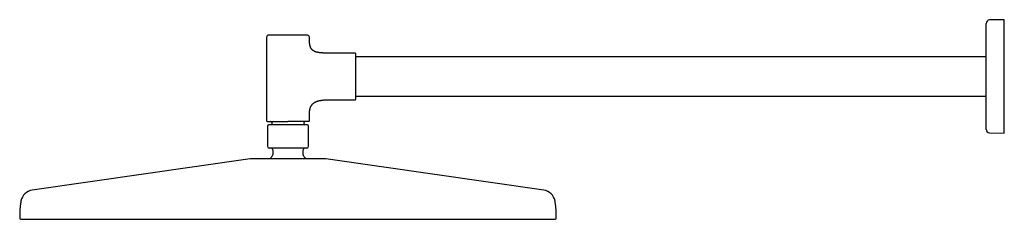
# Model space of a CAD drawing. Header units: millimetres. Extents: x 8 to 1595, y 12 to 728.
# Tile 1 of 10: x 27 to 577, y 616 to 728. Entities that reach past the tile are written whole.
import ezdxf

# ---------------------------------------------------------------- set-up
doc = ezdxf.new("R2010")
doc.units = ezdxf.units.MM

msp = doc.modelspace()

# ---------------------------------------------------------------- linework, layer by layer
at = {"color": 7, "linetype": 'Continuous', "lineweight": 30}
for p, q in [((577.25, 727.84), (569.05, 727.7)), ((577.25, 664.34), (577.25, 727.84)), ((164.75, 718.09), (164.75, 671.19)), ((188.75, 717.19), (188.75, 718.09)), ((190.35, 710.92), (190.26, 711.01)), ((190.86, 710.5), (190.8, 710.55)), ((214.25, 709.09), (201.75, 709.09)), ((567.09, 707.09), (214.75, 707.09)), ((201.75, 683.09), (214.25, 683.09)), ((214.75, 685.09), (567.09, 685.09)), ((188.75, 671.19), (188.75, 674.99)), ((165.25, 668.19), (165.25, 656.99)), ((167.75, 670.39), (167.75, 668.99)), ((185.75, 668.99), (185.75, 670.39)), ((188.25, 656.99), (188.25, 668.19)), ((569.05, 664.48), (577.25, 664.34)), ((155.55, 650.01), (33.76, 632.47)), ((168.25, 654.99), (168.25, 652.22)), ((185.25, 652.22), (185.25, 654.99)), ((319.74, 632.47), (197.95, 650.01))]:
    msp.add_line(p, q, dxfattribs=at)
for centre, radius, start, end in [((569.09, 725.7), 2, 91, 180), ((165.75, 718.09), 1, 90, 180), ((187.75, 718.09), 1, 0, 90), ((214.25, 708.59), 0.5, 0, 90), ((214.25, 683.59), 0.5, 270, 0), ((165.05, 671.19), 0.3, 180, 270), ((166.05, 668.19), 0.8, 90, 180), ((167.25, 670.39), 0.5, 0, 90), ((186.25, 670.39), 0.5, 90, 180), ((187.45, 668.19), 0.8, 0, 90), ((188.45, 671.19), 0.3, 270, 0), ((569.09, 666.48), 2, 180, 269), ((166.25, 656.99), 1, 180, 270), ((167.25, 654.99), 1, 0, 90), ((186.25, 654.99), 1, 90, 180), ((187.25, 656.99), 1, 270, 0), ((156.26, 645.06), 5, 90, 98.1951), ((176.75, 642.49), 12.6, 134.3091, 143.0611), ((167.25, 652.22), 1, 314.3091, 0), ((186.25, 652.22), 1, 180, 225.6909), ((176.75, 642.49), 12.6, 36.9375, 45.6909), ((197.24, 645.06), 5, 81.8049, 90), ((34.83, 625.05), 7.5, 98.1951, 169.7661), ((318.67, 625.05), 7.5, 10.2339, 81.8049), ((27.55, 616.96), 0.8, 179.8172, 270), ((325.95, 616.96), 0.8, 270, 0.1828)]:
    msp.add_arc(centre, radius, start, end, dxfattribs=at)
for points, knots in [([(567.09, 696.09), (567.09, 696.32), (567.09, 696.77), (567.09, 697.45), (567.09, 698.13), (567.09, 698.8), (567.09, 699.43), (567.09, 700.01), (567.09, 700.54), (567.09, 701.07), (567.09, 701.61), (567.09, 702.2), (567.09, 702.85), (567.09, 703.53), (567.09, 704.21), (567.09, 704.77), (567.09, 705.19), (567.09, 705.5), (567.09, 705.8), (567.09, 706.1), (567.09, 706.39), (567.09, 706.69), (567.09, 707.15), (567.09, 707.77), (567.09, 708.53), (567.09, 709.29), (567.09, 709.94), (567.09, 710.49), (567.09, 710.95), (567.09, 711.4), (567.09, 711.85), (567.09, 712.36), (567.09, 712.93), (567.09, 713.55), (567.09, 714.16), (567.09, 714.76), (567.09, 715.35), (567.09, 715.92), (567.09, 716.48), (567.09, 717.01), (567.09, 717.51), (567.09, 717.97), (567.09, 718.43), (567.09, 718.87), (567.09, 719.27), (567.09, 719.63), (567.09, 719.95), (567.09, 720.27), (567.09, 720.57), (567.09, 720.93), (567.09, 721.32), (567.09, 721.75), (567.09, 722.16), (567.09, 722.47), (567.09, 722.71), (567.09, 722.87), (567.09, 723.03), (567.09, 723.18), (567.09, 723.33), (567.09, 723.48), (567.09, 723.66), (567.09, 723.88), (567.09, 724.12), (567.09, 724.34), (567.09, 724.55), (567.09, 724.73), (567.09, 724.88), (567.09, 725), (567.09, 725.12), (567.09, 725.22), (567.09, 725.33), (567.09, 725.44), (567.09, 725.53), (567.09, 725.61), (567.09, 725.66), (567.09, 725.69), (567.09, 725.7), (567.09, 725.7)], [0, 0, 0, 0, 0.014638, 0.029253, 0.043854, 0.058447, 0.073041, 0.084512, 0.095993, 0.107486, 0.119145, 0.131338, 0.146556, 0.161756, 0.176947, 0.192138, 0.198961, 0.205787, 0.212616, 0.219449, 0.226287, 0.23313, 0.23998, 0.258025, 0.276034, 0.29402, 0.312, 0.323304, 0.334615, 0.345935, 0.357269, 0.368621, 0.385079, 0.401505, 0.41791, 0.434305, 0.4507, 0.467107, 0.483537, 0.5, 0.514748, 0.52947, 0.544173, 0.558865, 0.573553, 0.585098, 0.596649, 0.60821, 0.619786, 0.631381, 0.649426, 0.667434, 0.685421, 0.7034, 0.711474, 0.719551, 0.727632, 0.735718, 0.74381, 0.751911, 0.760021, 0.775541, 0.791034, 0.80651, 0.821977, 0.837445, 0.849605, 0.861776, 0.873962, 0.886014, 0.897513, 0.9146, 0.931668, 0.94873, 0.965797, 0.982883, 1, 1, 1, 1]), ([(176.75, 719.09), (176.64, 719.09), (176.43, 719.09), (176.11, 719.09), (175.78, 719.09), (175.46, 719.09), (175.15, 719.09), (174.82, 719.09), (174.5, 719.09), (174.19, 719.09), (173.89, 719.09), (173.59, 719.09), (173.29, 719.09), (172.99, 719.09), (172.68, 719.09), (172.36, 719.09), (172.02, 719.09), (171.69, 719.09), (171.36, 719.09), (171.04, 719.09), (170.71, 719.09), (170.35, 719.09), (169.99, 719.09), (169.64, 719.09), (169.3, 719.09), (168.99, 719.09), (168.71, 719.09), (168.45, 719.09), (168.21, 719.09), (167.98, 719.09), (167.75, 719.09), (167.55, 719.09), (167.37, 719.09), (167.21, 719.09), (167.06, 719.09), (166.91, 719.09), (166.77, 719.09), (166.64, 719.09), (166.52, 719.09), (166.4, 719.09), (166.29, 719.09), (166.19, 719.09), (166.1, 719.09), (166.02, 719.09), (165.95, 719.09), (165.88, 719.09), (165.83, 719.09), (165.78, 719.09), (165.75, 719.09), (165.75, 719.09), (165.75, 719.09)], [0, 0, 0, 0, 0.018664, 0.037296, 0.055911, 0.074526, 0.093157, 0.111819, 0.131335, 0.149446, 0.167536, 0.18562, 0.203712, 0.221828, 0.239982, 0.261454, 0.282881, 0.304287, 0.325696, 0.347133, 0.368623, 0.394933, 0.421181, 0.447411, 0.473669, 0.5, 0.521931, 0.543814, 0.565674, 0.587538, 0.609431, 0.63138, 0.649788, 0.66816, 0.686512, 0.704859, 0.723216, 0.741598, 0.760022, 0.779807, 0.799556, 0.819286, 0.839016, 0.858767, 0.878556, 0.89751, 0.923128, 0.948721, 0.974331, 1, 1, 1, 1]), ([(187.75, 719.09), (187.75, 719.09), (187.75, 719.09), (187.73, 719.09), (187.71, 719.09), (187.68, 719.09), (187.63, 719.09), (187.58, 719.09), (187.52, 719.09), (187.45, 719.09), (187.37, 719.09), (187.29, 719.09), (187.19, 719.09), (187.09, 719.09), (186.97, 719.09), (186.84, 719.09), (186.68, 719.09), (186.52, 719.09), (186.34, 719.09), (186.16, 719.09), (185.94, 719.09), (185.7, 719.09), (185.43, 719.09), (185.15, 719.09), (184.84, 719.09), (184.55, 719.09), (184.26, 719.09), (183.98, 719.09), (183.69, 719.09), (183.39, 719.09), (183.08, 719.09), (182.79, 719.09), (182.5, 719.09), (182.23, 719.09), (181.95, 719.09), (181.67, 719.09), (181.38, 719.09), (181.09, 719.09), (180.79, 719.09), (180.48, 719.09), (180.16, 719.09), (179.83, 719.09), (179.5, 719.09), (179.17, 719.09), (178.84, 719.09), (178.48, 719.09), (178.08, 719.09), (177.63, 719.09), (177.19, 719.09), (176.9, 719.09), (176.75, 719.09)], [0, 0, 0, 0, 0.01866, 0.037289, 0.055904, 0.074519, 0.093152, 0.111818, 0.131335, 0.149446, 0.167536, 0.18562, 0.203712, 0.221828, 0.239982, 0.261454, 0.282881, 0.304287, 0.325696, 0.347134, 0.368623, 0.394933, 0.421181, 0.447412, 0.473669, 0.5, 0.521931, 0.543814, 0.565674, 0.587538, 0.609431, 0.63138, 0.649788, 0.66816, 0.686512, 0.704859, 0.723216, 0.741598, 0.760022, 0.779807, 0.799556, 0.819286, 0.839016, 0.858767, 0.878556, 0.897514, 0.923135, 0.948728, 0.974336, 1, 1, 1, 1]), ([(190.26, 711), (190.24, 711.03), (190.15, 711.11), (190.01, 711.29), (189.84, 711.51), (189.68, 711.75), (189.55, 712), (189.42, 712.26), (189.31, 712.54), (189.21, 712.84), (189.12, 713.15), (189.04, 713.49), (188.97, 713.84), (188.92, 714.21), (188.87, 714.6), (188.83, 715), (188.8, 715.41), (188.78, 715.83), (188.76, 716.26), (188.75, 716.72), (188.75, 717.03), (188.75, 717.19)], [0, 0, 0, 0, 0.014095, 0.058144, 0.10249, 0.144896, 0.188167, 0.232573, 0.278361, 0.325759, 0.376283, 0.428921, 0.483857, 0.541253, 0.601255, 0.663996, 0.725767, 0.790171, 0.857293, 0.927211, 1, 1, 1, 1]), ([(190.86, 710.5), (190.84, 710.52), (190.74, 710.59), (190.57, 710.72), (190.39, 710.88), (190.29, 710.97), (190.26, 711.01)], [0, 0, 0, 0, 0.1012027, 0.4731361, 0.8397259, 1, 1, 1, 1]), ([(201.75, 709.09), (201.54, 709.09), (201.12, 709.09), (200.5, 709.09), (199.91, 709.1), (199.33, 709.1), (198.77, 709.11), (198.23, 709.13), (197.72, 709.14), (197.21, 709.16), (196.71, 709.18), (196.23, 709.21), (195.76, 709.24), (195.31, 709.28), (194.88, 709.32), (194.47, 709.37), (194.08, 709.43), (193.71, 709.49), (193.35, 709.56), (193.01, 709.63), (192.68, 709.71), (192.38, 709.8), (192.09, 709.89), (191.83, 709.99), (191.58, 710.1), (191.34, 710.22), (191.1, 710.35), (190.95, 710.45), (190.86, 710.5)], [0, 0, 0, 0, 0.0573628, 0.1128853, 0.1665966, 0.2185261, 0.2687036, 0.3171596, 0.3639249, 0.4090314, 0.4545421, 0.4983067, 0.5403657, 0.5807612, 0.6195374, 0.6567412, 0.6924224, 0.7266342, 0.7594337, 0.790883, 0.8210489, 0.8500046, 0.8762689, 0.9016007, 0.926079, 0.9497892, 0.9728234, 1, 1, 1, 1]), ([(214.75, 683.59), (214.75, 683.59), (214.75, 683.59), (214.75, 683.61), (214.75, 683.64), (214.75, 683.67), (214.75, 683.72), (214.75, 683.78), (214.75, 683.85), (214.75, 683.92), (214.75, 683.99), (214.75, 684.07), (214.75, 684.16), (214.75, 684.26), (214.75, 684.36), (214.75, 684.48), (214.75, 684.63), (214.75, 684.8), (214.75, 684.99), (214.75, 685.19), (214.75, 685.4), (214.75, 685.64), (214.75, 685.92), (214.75, 686.22), (214.75, 686.55), (214.75, 686.89), (214.75, 687.23), (214.75, 687.56), (214.75, 687.88), (214.75, 688.21), (214.75, 688.55), (214.75, 688.89), (214.75, 689.23), (214.75, 689.55), (214.75, 689.86), (214.75, 690.18), (214.75, 690.5), (214.75, 690.82), (214.75, 691.15), (214.75, 691.5), (214.75, 691.85), (214.75, 692.22), (214.75, 692.59), (214.75, 692.96), (214.75, 693.34), (214.75, 693.71), (214.75, 694.13), (214.75, 694.58), (214.75, 695.08), (214.75, 695.59), (214.75, 696.04), (214.75, 696.46), (214.75, 696.82), (214.75, 697.19), (214.75, 697.55), (214.75, 697.91), (214.75, 698.28), (214.75, 698.63), (214.75, 698.95), (214.75, 699.24), (214.75, 699.54), (214.75, 699.83), (214.75, 700.12), (214.75, 700.41), (214.75, 700.73), (214.75, 701.08), (214.75, 701.46), (214.75, 701.84), (214.75, 702.21), (214.75, 702.57), (214.75, 702.96), (214.75, 703.36), (214.75, 703.77), (214.75, 704.17), (214.75, 704.56), (214.75, 704.91), (214.75, 705.23), (214.75, 705.52), (214.75, 705.79), (214.75, 706.06), (214.75, 706.31), (214.75, 706.54), (214.75, 706.75), (214.75, 706.93), (214.75, 707.11), (214.75, 707.27), (214.75, 707.43), (214.75, 707.58), (214.75, 707.72), (214.75, 707.85), (214.75, 707.98), (214.75, 708.09), (214.75, 708.19), (214.75, 708.29), (214.75, 708.36), (214.75, 708.44), (214.75, 708.5), (214.75, 708.55), (214.75, 708.58), (214.75, 708.59), (214.75, 708.59)], [0, 0, 0, 0, 0.009332, 0.018648, 0.027956, 0.037264, 0.046579, 0.05591, 0.065668, 0.073431, 0.081185, 0.088936, 0.096687, 0.104444, 0.11221, 0.119991, 0.130728, 0.141442, 0.152145, 0.162849, 0.173568, 0.184312, 0.197467, 0.210592, 0.223707, 0.236836, 0.25, 0.260966, 0.271908, 0.282838, 0.29377, 0.304716, 0.31569, 0.324895, 0.334081, 0.343257, 0.352431, 0.361609, 0.3708, 0.380011, 0.389904, 0.399779, 0.409644, 0.419509, 0.429384, 0.439278, 0.448756, 0.461565, 0.474361, 0.487166, 0.5, 0.509331, 0.518645, 0.527953, 0.53726, 0.546577, 0.555909, 0.565668, 0.573431, 0.581185, 0.588936, 0.596687, 0.604444, 0.61221, 0.619991, 0.630728, 0.641442, 0.652145, 0.662849, 0.673568, 0.684312, 0.697467, 0.710592, 0.723707, 0.736836, 0.75, 0.760966, 0.771908, 0.782838, 0.79377, 0.804716, 0.81569, 0.824895, 0.834081, 0.843257, 0.852431, 0.861609, 0.8708, 0.880011, 0.889904, 0.899779, 0.909644, 0.919509, 0.929384, 0.939278, 0.948757, 0.961568, 0.974365, 0.987168, 1, 1, 1, 1]), ([(567.09, 666.48), (567.09, 666.48), (567.09, 666.49), (567.09, 666.51), (567.09, 666.55), (567.09, 666.6), (567.09, 666.67), (567.09, 666.74), (567.09, 666.82), (567.09, 666.9), (567.09, 667), (567.09, 667.12), (567.09, 667.26), (567.09, 667.43), (567.09, 667.62), (567.09, 667.78), (567.09, 667.92), (567.09, 668.02), (567.09, 668.12), (567.09, 668.22), (567.09, 668.33), (567.09, 668.45), (567.09, 668.62), (567.09, 668.88), (567.09, 669.22), (567.09, 669.58), (567.09, 669.92), (567.09, 670.22), (567.09, 670.48), (567.09, 670.75), (567.09, 671.02), (567.09, 671.35), (567.09, 671.73), (567.09, 672.18), (567.09, 672.63), (567.09, 673.11), (567.09, 673.6), (567.09, 674.1), (567.09, 674.62), (567.09, 675.13), (567.09, 675.64), (567.09, 676.14), (567.09, 676.65), (567.09, 677.18), (567.09, 677.67), (567.09, 678.13), (567.09, 678.56), (567.09, 679), (567.09, 679.44), (567.09, 679.97), (567.09, 680.6), (567.09, 681.32), (567.09, 682.05), (567.09, 682.65), (567.09, 683.13), (567.09, 683.46), (567.09, 683.81), (567.09, 684.15), (567.09, 684.49), (567.09, 684.84), (567.09, 685.3), (567.09, 685.86), (567.09, 686.54), (567.09, 687.23), (567.09, 687.92), (567.09, 688.56), (567.09, 689.16), (567.09, 689.71), (567.09, 690.26), (567.09, 690.81), (567.09, 691.43), (567.09, 692.13), (567.09, 692.92), (567.09, 693.71), (567.09, 694.5), (567.09, 695.29), (567.09, 695.82), (567.09, 696.09)], [0, 0, 0, 0, 0.014637, 0.029251, 0.043851, 0.058444, 0.073038, 0.08451, 0.095991, 0.107485, 0.119145, 0.131338, 0.146556, 0.161756, 0.176947, 0.192138, 0.198962, 0.205787, 0.212616, 0.219449, 0.226287, 0.23313, 0.23998, 0.258025, 0.276034, 0.294021, 0.312, 0.323304, 0.334615, 0.345935, 0.357269, 0.368621, 0.385079, 0.401505, 0.41791, 0.434305, 0.4507, 0.467107, 0.483537, 0.5, 0.514748, 0.52947, 0.544173, 0.558865, 0.573553, 0.585098, 0.596649, 0.60821, 0.619786, 0.631381, 0.649426, 0.667434, 0.685421, 0.7034, 0.711474, 0.719551, 0.727632, 0.735718, 0.74381, 0.751911, 0.760021, 0.775541, 0.791034, 0.80651, 0.821977, 0.837445, 0.849605, 0.861776, 0.873962, 0.886014, 0.897514, 0.914602, 0.931671, 0.948732, 0.9658, 0.982885, 1, 1, 1, 1]), ([(188.75, 674.99), (188.75, 675.14), (188.75, 675.42), (188.77, 675.83), (188.79, 676.23), (188.83, 676.61), (188.88, 676.98), (188.93, 677.33), (189, 677.68), (189.09, 678.03), (189.19, 678.37), (189.3, 678.7), (189.42, 679.02), (189.56, 679.32), (189.72, 679.62), (189.9, 679.91), (190.09, 680.19), (190.3, 680.45), (190.52, 680.69), (190.75, 680.92), (190.99, 681.12), (191.24, 681.31), (191.5, 681.49), (191.78, 681.66), (192.08, 681.82), (192.42, 681.98), (192.79, 682.13), (193.17, 682.26), (193.58, 682.39), (194, 682.5), (194.43, 682.6), (194.87, 682.68), (195.31, 682.75), (195.77, 682.82), (196.24, 682.88), (196.75, 682.93), (197.3, 682.97), (197.88, 683.01), (198.48, 683.04), (199.1, 683.06), (199.74, 683.07), (200.39, 683.08), (201.06, 683.09), (201.52, 683.09), (201.75, 683.09)], [0, 0, 0, 0, 0.023904, 0.046974, 0.069242, 0.090742, 0.111508, 0.131577, 0.150987, 0.171627, 0.191577, 0.210898, 0.229653, 0.247909, 0.267421, 0.28651, 0.305271, 0.323801, 0.342194, 0.360545, 0.377891, 0.395351, 0.412993, 0.43088, 0.44907, 0.470834, 0.493159, 0.516111, 0.539744, 0.564108, 0.589242, 0.613674, 0.638844, 0.66477, 0.691467, 0.718948, 0.750555, 0.783161, 0.816773, 0.851394, 0.887027, 0.923673, 0.961331, 1, 1, 1, 1]), ([(165.05, 670.89), (165.05, 670.89), (165.05, 670.89), (165.07, 670.89), (165.09, 670.89), (165.13, 670.89), (165.17, 670.89), (165.23, 670.89), (165.3, 670.89), (165.41, 670.89), (165.54, 670.89), (165.69, 670.89), (165.86, 670.89), (166.02, 670.89), (166.18, 670.89), (166.36, 670.89), (166.55, 670.89), (166.74, 670.89), (166.97, 670.89), (167.23, 670.89), (167.52, 670.89), (167.82, 670.89), (168.14, 670.89), (168.47, 670.89), (168.82, 670.89), (169.18, 670.89), (169.56, 670.89), (169.95, 670.89), (170.32, 670.89), (170.68, 670.89), (171.02, 670.89), (171.37, 670.89), (171.72, 670.89), (172.08, 670.89), (172.43, 670.89), (172.78, 670.89), (173.13, 670.89), (173.47, 670.89), (173.82, 670.89), (174.18, 670.89), (174.53, 670.89), (174.91, 670.89), (175.34, 670.89), (175.81, 670.89), (176.28, 670.89), (176.59, 670.89), (176.75, 670.89)], [0, 0, 0, 0, 0.018676, 0.037316, 0.055934, 0.074547, 0.093172, 0.111823, 0.131349, 0.158519, 0.185648, 0.212785, 0.23998, 0.261469, 0.282906, 0.304315, 0.325721, 0.347149, 0.368621, 0.394951, 0.421209, 0.44744, 0.473689, 0.5, 0.52633, 0.552588, 0.578818, 0.605067, 0.631378, 0.652867, 0.674304, 0.695713, 0.717119, 0.738547, 0.76002, 0.779821, 0.79958, 0.819314, 0.839042, 0.858784, 0.87856, 0.897519, 0.923147, 0.948742, 0.974346, 1, 1, 1, 1]), ([(187.45, 668.99), (187.45, 668.99), (187.45, 668.99), (187.44, 668.99), (187.43, 668.99), (187.42, 668.99), (187.4, 668.99), (187.38, 668.99), (187.36, 668.99), (187.32, 668.99), (187.26, 668.99), (187.2, 668.99), (187.16, 668.99), (187.13, 668.99), (187.1, 668.99), (187.08, 668.99), (187.05, 668.99), (187, 668.99), (186.91, 668.99), (186.79, 668.99), (186.67, 668.99), (186.56, 668.99), (186.47, 668.99), (186.37, 668.99), (186.26, 668.99), (186.15, 668.99), (186.05, 668.99), (185.93, 668.99), (185.82, 668.99), (185.7, 668.99), (185.57, 668.99), (185.44, 668.99), (185.29, 668.99), (185.12, 668.99), (184.92, 668.99), (184.71, 668.99), (184.5, 668.99), (184.27, 668.99), (184.03, 668.99), (183.78, 668.99), (183.53, 668.99), (183.26, 668.99), (182.98, 668.99), (182.7, 668.99), (182.4, 668.99), (182.1, 668.99), (181.77, 668.99), (181.41, 668.99), (181.02, 668.99), (180.62, 668.99), (180.22, 668.99), (179.8, 668.99), (179.38, 668.99), (178.95, 668.99), (178.52, 668.99), (178.08, 668.99), (177.64, 668.99), (177.19, 668.99), (176.75, 668.99), (176.3, 668.99), (175.86, 668.99), (175.42, 668.99), (174.98, 668.99), (174.55, 668.99), (174.14, 668.99), (173.76, 668.99), (173.4, 668.99), (173.05, 668.99), (172.7, 668.99), (172.37, 668.99), (172.04, 668.99), (171.72, 668.99), (171.4, 668.99), (171.1, 668.99), (170.8, 668.99), (170.52, 668.99), (170.24, 668.99), (169.97, 668.99), (169.72, 668.99), (169.47, 668.99), (169.24, 668.99), (169.02, 668.99), (168.84, 668.99), (168.7, 668.99), (168.59, 668.99), (168.49, 668.99), (168.39, 668.99), (168.29, 668.99), (168.14, 668.99), (167.94, 668.99), (167.7, 668.99), (167.52, 668.99), (167.36, 668.99), (167.25, 668.99), (167.14, 668.99), (167.01, 668.99), (166.86, 668.99), (166.73, 668.99), (166.66, 668.99), (166.62, 668.99), (166.58, 668.99), (166.55, 668.99), (166.51, 668.99), (166.47, 668.99), (166.42, 668.99), (166.36, 668.99), (166.31, 668.99), (166.26, 668.99), (166.22, 668.99), (166.18, 668.99), (166.15, 668.99), (166.11, 668.99), (166.08, 668.99), (166.05, 668.99), (166.05, 668.99), (166.05, 668.99)], [0, 0, 0, 0, 0.005936, 0.011868, 0.017798, 0.023726, 0.029657, 0.035591, 0.041531, 0.048138, 0.059948, 0.071753, 0.074847, 0.077941, 0.081037, 0.084135, 0.087234, 0.090336, 0.101643, 0.112933, 0.12422, 0.130877, 0.13754, 0.144213, 0.151652, 0.158302, 0.164946, 0.171586, 0.178226, 0.184868, 0.191515, 0.19817, 0.204837, 0.214153, 0.223468, 0.23279, 0.242333, 0.252084, 0.261838, 0.271604, 0.281766, 0.291925, 0.302092, 0.312448, 0.322975, 0.333504, 0.344046, 0.356697, 0.369344, 0.382007, 0.394947, 0.407883, 0.420836, 0.433975, 0.447111, 0.460264, 0.473507, 0.486744, 0.5, 0.513243, 0.52648, 0.539736, 0.552876, 0.566011, 0.579165, 0.590257, 0.601344, 0.612439, 0.623418, 0.634258, 0.6451, 0.655956, 0.666486, 0.677012, 0.687547, 0.697902, 0.708062, 0.718224, 0.728398, 0.737957, 0.747513, 0.757076, 0.76646, 0.771242, 0.776023, 0.780805, 0.785589, 0.790376, 0.795166, 0.807816, 0.820441, 0.833061, 0.840503, 0.847955, 0.85542, 0.862107, 0.875418, 0.88872, 0.892206, 0.895693, 0.899182, 0.902674, 0.906168, 0.909665, 0.916382, 0.923093, 0.929801, 0.936509, 0.943219, 0.949935, 0.95666, 0.962711, 0.975137, 0.98756, 1, 1, 1, 1]), ([(188.45, 670.89), (188.45, 670.89), (188.45, 670.89), (188.43, 670.89), (188.41, 670.89), (188.37, 670.89), (188.33, 670.89), (188.27, 670.89), (188.2, 670.89), (188.13, 670.89), (188.05, 670.89), (187.96, 670.89), (187.86, 670.89), (187.75, 670.89), (187.62, 670.89), (187.48, 670.89), (187.32, 670.89), (187.14, 670.89), (186.95, 670.89), (186.75, 670.89), (186.53, 670.89), (186.27, 670.89), (185.98, 670.89), (185.68, 670.89), (185.36, 670.89), (185.04, 670.89), (184.73, 670.89), (184.44, 670.89), (184.13, 670.89), (183.81, 670.89), (183.49, 670.89), (183.17, 670.89), (182.87, 670.89), (182.58, 670.89), (182.28, 670.89), (181.98, 670.89), (181.68, 670.89), (181.37, 670.89), (181.05, 670.89), (180.72, 670.89), (180.37, 670.89), (180.03, 670.89), (179.68, 670.89), (179.32, 670.89), (178.97, 670.89), (178.59, 670.89), (178.16, 670.89), (177.69, 670.89), (177.22, 670.89), (176.91, 670.89), (176.75, 670.89)], [0, 0, 0, 0, 0.018661, 0.03729, 0.055905, 0.07452, 0.093153, 0.111818, 0.131335, 0.149447, 0.167537, 0.185621, 0.203713, 0.221829, 0.239982, 0.261455, 0.282882, 0.304288, 0.325697, 0.347134, 0.368623, 0.394934, 0.421182, 0.447412, 0.47367, 0.5, 0.521932, 0.543815, 0.565675, 0.587539, 0.609432, 0.63138, 0.649788, 0.668161, 0.686513, 0.70486, 0.723217, 0.741599, 0.760022, 0.779808, 0.799557, 0.819287, 0.839017, 0.858767, 0.878556, 0.897514, 0.923135, 0.948729, 0.974336, 1, 1, 1, 1]), ([(187.25, 655.99), (187.25, 655.99), (187.25, 655.99), (187.23, 655.99), (187.21, 655.99), (187.18, 655.99), (187.14, 655.99), (187.09, 655.99), (187.03, 655.99), (186.96, 655.99), (186.89, 655.99), (186.81, 655.99), (186.72, 655.99), (186.62, 655.99), (186.51, 655.99), (186.38, 655.99), (186.23, 655.99), (186.07, 655.99), (185.91, 655.99), (185.73, 655.99), (185.53, 655.99), (185.3, 655.99), (185.04, 655.99), (184.76, 655.99), (184.48, 655.99), (184.18, 655.99), (183.86, 655.99), (183.54, 655.99), (183.2, 655.99), (182.86, 655.99), (182.53, 655.99), (182.24, 655.99), (181.98, 655.99), (181.71, 655.99), (181.45, 655.99), (181.17, 655.99), (180.9, 655.99), (180.61, 655.99), (180.31, 655.99), (180, 655.99), (179.69, 655.99), (179.38, 655.99), (179.06, 655.99), (178.75, 655.99), (178.4, 655.99), (178.01, 655.99), (177.59, 655.99), (177.17, 655.99), (176.77, 655.99), (176.39, 655.99), (176.03, 655.99), (175.68, 655.99), (175.32, 655.99), (174.96, 655.99), (174.62, 655.99), (174.31, 655.99), (174.02, 655.99), (173.73, 655.99), (173.45, 655.99), (173.16, 655.99), (172.87, 655.99), (172.56, 655.99), (172.24, 655.99), (171.92, 655.99), (171.61, 655.99), (171.3, 655.99), (170.98, 655.99), (170.64, 655.99), (170.3, 655.99), (169.96, 655.99), (169.64, 655.99), (169.32, 655.99), (169.02, 655.99), (168.74, 655.99), (168.46, 655.99), (168.2, 655.99), (167.98, 655.99), (167.8, 655.99), (167.64, 655.99), (167.5, 655.99), (167.36, 655.99), (167.22, 655.99), (167.1, 655.99), (166.98, 655.99), (166.87, 655.99), (166.76, 655.99), (166.67, 655.99), (166.58, 655.99), (166.51, 655.99), (166.44, 655.99), (166.38, 655.99), (166.32, 655.99), (166.28, 655.99), (166.25, 655.99), (166.25, 655.99), (166.25, 655.99)], [0, 0, 0, 0, 0.009332, 0.018648, 0.027956, 0.037263, 0.046578, 0.05591, 0.065668, 0.074723, 0.083768, 0.09281, 0.101856, 0.110914, 0.119992, 0.130727, 0.141441, 0.152144, 0.162848, 0.173567, 0.184312, 0.197467, 0.210591, 0.223706, 0.236835, 0.250001, 0.263156, 0.27628, 0.289395, 0.302524, 0.31569, 0.324894, 0.33408, 0.343256, 0.352429, 0.361608, 0.370799, 0.380011, 0.389904, 0.399778, 0.409643, 0.419508, 0.429383, 0.439278, 0.448755, 0.461564, 0.47436, 0.487166, 0.5, 0.510883, 0.521747, 0.532605, 0.543469, 0.554352, 0.565667, 0.574722, 0.583767, 0.592809, 0.601856, 0.610914, 0.619991, 0.630727, 0.64144, 0.652143, 0.662848, 0.673567, 0.684312, 0.697467, 0.71059, 0.723706, 0.736835, 0.75, 0.763155, 0.776279, 0.789395, 0.802524, 0.815689, 0.824893, 0.834079, 0.843255, 0.852429, 0.861607, 0.870799, 0.88001, 0.889903, 0.899777, 0.909642, 0.919508, 0.929383, 0.939278, 0.948757, 0.961567, 0.974364, 0.987168, 1, 1, 1, 1]), ([(197.24, 650.06), (197.24, 650.06), (197.24, 650.06), (197.21, 650.06), (197.17, 650.06), (197.12, 650.06), (197.06, 650.06), (197.01, 650.06), (196.95, 650.06), (196.88, 650.06), (196.79, 650.06), (196.67, 650.06), (196.5, 650.06), (196.36, 650.06), (196.24, 650.06), (196.16, 650.06), (196.07, 650.06), (195.99, 650.06), (195.9, 650.06), (195.77, 650.06), (195.61, 650.06), (195.4, 650.06), (195.18, 650.06), (194.95, 650.06), (194.7, 650.06), (194.45, 650.06), (194.18, 650.06), (193.89, 650.06), (193.57, 650.06), (193.21, 650.06), (192.85, 650.06), (192.47, 650.06), (192.07, 650.06), (191.66, 650.06), (191.24, 650.06), (190.81, 650.06), (190.36, 650.06), (189.9, 650.06), (189.44, 650.06), (188.96, 650.06), (188.47, 650.06), (187.97, 650.06), (187.47, 650.06), (186.98, 650.06), (186.47, 650.06), (186.04, 650.06), (185.68, 650.06), (185.41, 650.06), (185.13, 650.06), (184.86, 650.06), (184.57, 650.06), (184.19, 650.06), (183.71, 650.06), (183.12, 650.06), (182.53, 650.06), (181.97, 650.06), (181.45, 650.06), (180.97, 650.06), (180.5, 650.06), (179.97, 650.06), (179.38, 650.06), (178.73, 650.06), (178.07, 650.06), (177.41, 650.06), (176.77, 650.06), (176.16, 650.06), (175.57, 650.06), (174.99, 650.06), (174.48, 650.06), (174.04, 650.06), (173.67, 650.06), (173.3, 650.06), (172.93, 650.06), (172.47, 650.06), (171.91, 650.06), (171.28, 650.06), (170.78, 650.06), (170.41, 650.06), (170.17, 650.06), (169.93, 650.06), (169.69, 650.06), (169.45, 650.06), (169.13, 650.06), (168.73, 650.06), (168.25, 650.06), (167.78, 650.06), (167.32, 650.06), (166.87, 650.06), (166.42, 650.06), (165.97, 650.06), (165.51, 650.06), (165.03, 650.06), (164.54, 650.06), (164.06, 650.06), (163.59, 650.06), (163.14, 650.06), (162.69, 650.06), (162.26, 650.06), (161.84, 650.06), (161.43, 650.06), (161.03, 650.06), (160.65, 650.06), (160.29, 650.06), (159.93, 650.06), (159.6, 650.06), (159.28, 650.06), (158.99, 650.06), (158.71, 650.06), (158.48, 650.06), (158.31, 650.06), (158.18, 650.06), (158.05, 650.06), (157.93, 650.06), (157.81, 650.06), (157.66, 650.06), (157.47, 650.06), (157.27, 650.06), (157.09, 650.06), (156.93, 650.06), (156.8, 650.06), (156.7, 650.06), (156.6, 650.06), (156.51, 650.06), (156.42, 650.06), (156.35, 650.06), (156.3, 650.06), (156.26, 650.06), (156.26, 650.06), (156.26, 650.06)], [0, 0, 0, 0, 0.009146, 0.018277, 0.027399, 0.03652, 0.042256, 0.047996, 0.053743, 0.059573, 0.065669, 0.075811, 0.085941, 0.096068, 0.100048, 0.10403, 0.108015, 0.112003, 0.115994, 0.11999, 0.128047, 0.136088, 0.144119, 0.152146, 0.160174, 0.168207, 0.176251, 0.184311, 0.193713, 0.203096, 0.212468, 0.221835, 0.231208, 0.240594, 0.250001, 0.259403, 0.268786, 0.278157, 0.287525, 0.296898, 0.306283, 0.31569, 0.324712, 0.333716, 0.342709, 0.351699, 0.356409, 0.361121, 0.365836, 0.370556, 0.37528, 0.380011, 0.389708, 0.399386, 0.409054, 0.418722, 0.426323, 0.433933, 0.441557, 0.448756, 0.459006, 0.469245, 0.479483, 0.489731, 0.5, 0.509145, 0.518275, 0.527397, 0.536518, 0.542254, 0.547995, 0.553742, 0.559573, 0.565669, 0.575811, 0.585941, 0.596068, 0.600048, 0.60403, 0.608015, 0.612003, 0.615994, 0.61999, 0.628047, 0.636088, 0.644119, 0.652146, 0.660174, 0.668207, 0.676251, 0.684311, 0.693713, 0.703096, 0.712468, 0.721835, 0.731208, 0.740594, 0.750001, 0.759403, 0.768786, 0.778157, 0.787525, 0.796898, 0.806283, 0.81569, 0.824712, 0.833716, 0.842709, 0.851699, 0.856409, 0.861121, 0.865836, 0.870556, 0.87528, 0.880011, 0.889708, 0.899386, 0.909054, 0.918722, 0.926323, 0.933933, 0.941557, 0.948757, 0.959008, 0.969247, 0.979485, 0.989732, 1, 1, 1, 1]), ([(27.45, 626.38), (27.42, 626.21), (27.34, 625.79), (27.24, 625.1), (27.13, 624.33), (27.04, 623.57), (26.96, 622.81), (26.9, 622.05), (26.86, 621.35), (26.82, 620.7), (26.8, 620.1), (26.78, 619.48), (26.77, 618.89), (26.76, 618.33), (26.76, 617.8), (26.75, 617.35), (26.75, 617.06), (26.75, 616.96)], [0, 0, 0, 0, 0.054552, 0.137145, 0.219208, 0.300598, 0.381188, 0.461319, 0.541799, 0.604526, 0.668322, 0.733561, 0.800611, 0.854805, 0.910523, 0.967942, 1, 1, 1, 1]), ([(326.75, 616.96), (326.75, 617.08), (326.75, 617.39), (326.74, 617.89), (326.74, 618.46), (326.73, 619.01), (326.72, 619.54), (326.7, 620.09), (326.68, 620.67), (326.65, 621.26), (326.61, 621.85), (326.56, 622.52), (326.49, 623.27), (326.4, 624.11), (326.28, 624.95), (326.17, 625.71), (326.08, 626.19), (326.05, 626.38)], [0, 0, 0, 0, 0.036712, 0.09849, 0.158316, 0.216416, 0.273012, 0.32833, 0.392193, 0.454966, 0.517025, 0.578744, 0.667073, 0.756304, 0.846403, 0.937177, 1, 1, 1, 1]), ([(27.55, 616.16), (27.55, 616.16), (27.56, 616.16), (27.59, 616.16), (27.65, 616.16), (27.74, 616.16), (27.82, 616.16), (27.89, 616.16), (27.93, 616.16), (27.97, 616.16), (28.02, 616.16), (28.06, 616.16), (28.12, 616.16), (28.2, 616.16), (28.33, 616.16), (28.5, 616.16), (28.69, 616.16), (28.89, 616.16), (29.1, 616.16), (29.33, 616.16), (29.54, 616.16), (29.72, 616.16), (29.87, 616.16), (30.02, 616.16), (30.18, 616.16), (30.35, 616.16), (30.53, 616.16), (30.75, 616.16), (31.03, 616.16), (31.38, 616.16), (31.74, 616.16), (32.12, 616.16), (32.46, 616.16), (32.75, 616.16), (32.98, 616.16), (33.22, 616.16), (33.47, 616.16), (33.73, 616.16), (33.99, 616.16), (34.32, 616.16), (34.74, 616.16), (35.25, 616.16), (35.77, 616.16), (36.31, 616.16), (36.86, 616.16), (37.43, 616.16), (37.93, 616.16), (38.35, 616.16), (38.68, 616.16), (39.01, 616.16), (39.35, 616.16), (39.7, 616.16), (40.11, 616.16), (40.6, 616.16), (41.17, 616.16), (41.76, 616.16), (42.38, 616.16), (43.03, 616.16), (43.69, 616.16), (44.37, 616.16), (45.09, 616.16), (45.86, 616.16), (46.67, 616.16), (47.49, 616.16), (48.34, 616.16), (49.2, 616.16), (50.07, 616.16), (50.96, 616.16), (51.81, 616.16), (52.63, 616.16), (53.4, 616.16), (54.18, 616.16), (54.97, 616.16), (55.76, 616.16), (56.57, 616.16), (57.42, 616.16), (58.31, 616.16), (59.23, 616.16), (60.17, 616.16), (61.13, 616.16), (62.13, 616.16), (63.19, 616.16), (64.3, 616.16), (65.42, 616.16), (66.56, 616.16), (67.71, 616.16), (68.87, 616.16), (70.05, 616.16), (71.23, 616.16), (72.4, 616.16), (73.56, 616.16), (74.73, 616.16), (75.91, 616.16), (77.1, 616.16), (78.29, 616.16), (79.46, 616.16), (80.62, 616.16), (81.79, 616.16), (82.96, 616.16), (84.19, 616.16), (85.48, 616.16), (86.82, 616.16), (88.17, 616.16), (89.54, 616.16), (90.91, 616.16), (92.3, 616.16), (93.7, 616.16), (95.01, 616.16), (96.25, 616.16), (97.4, 616.16), (98.55, 616.16), (99.72, 616.16), (100.89, 616.16), (102.06, 616.16), (103.28, 616.16), (104.55, 616.16), (105.86, 616.16), (107.18, 616.16), (108.5, 616.16), (109.94, 616.16), (111.51, 616.16), (113.2, 616.16), (114.91, 616.16), (116.62, 616.16), (118.35, 616.16), (120.08, 616.16), (121.5, 616.16), (122.6, 616.16), (123.37, 616.16), (124.14, 616.16), (124.91, 616.16), (125.68, 616.16), (126.45, 616.16), (127.44, 616.16), (128.65, 616.16), (130.09, 616.16), (131.25, 616.16), (132.14, 616.16), (132.76, 616.16), (133.38, 616.16), (133.99, 616.16), (134.62, 616.16), (135.24, 616.16), (136.21, 616.16), (137.53, 616.16), (139.15, 616.16), (140.73, 616.16), (142.26, 616.16), (143.8, 616.16), (145.34, 616.16), (146.66, 616.16), (147.75, 616.16), (148.62, 616.16), (149.48, 616.16), (150.34, 616.16), (151.19, 616.16), (152.03, 616.16), (153.1, 616.16), (154.4, 616.16), (155.91, 616.16), (157.43, 616.16), (158.95, 616.16), (160.25, 616.16), (161.32, 616.16), (162.18, 616.16), (163.03, 616.16), (163.87, 616.16), (164.7, 616.16), (165.53, 616.16), (166.66, 616.16), (168.09, 616.16), (169.82, 616.16), (171.55, 616.16), (173.28, 616.16), (175.02, 616.16), (176.8, 616.16), (178.64, 616.16), (180.52, 616.16), (182.41, 616.16), (184.29, 616.16), (185.74, 616.16), (186.76, 616.16), (187.36, 616.16), (187.95, 616.16), (188.54, 616.16), (189.13, 616.16), (189.72, 616.16), (190.68, 616.16), (191.99, 616.16), (193.62, 616.16), (195.19, 616.16), (196.71, 616.16), (198.22, 616.16), (199.74, 616.16), (201.03, 616.16), (202.1, 616.16), (202.95, 616.16), (203.8, 616.16), (204.66, 616.16), (205.53, 616.16), (206.4, 616.16), (207.49, 616.16), (208.81, 616.16), (210.34, 616.16), (211.88, 616.16), (213.41, 616.16), (214.71, 616.16), (215.79, 616.16), (216.65, 616.16), (217.5, 616.16), (218.37, 616.16), (219.23, 616.16), (220.1, 616.16), (221.2, 616.16), (222.52, 616.16), (224.06, 616.16), (225.59, 616.16), (227.12, 616.16), (228.64, 616.16), (230.16, 616.16), (231.44, 616.16), (232.48, 616.16), (233.29, 616.16), (234.1, 616.16), (234.91, 616.16), (235.72, 616.16), (236.67, 616.16), (237.78, 616.16), (239.03, 616.16), (240.31, 616.16), (241.61, 616.16), (242.93, 616.16), (244.25, 616.16), (245.57, 616.16), (246.94, 616.16), (248.36, 616.16), (249.82, 616.16), (251.28, 616.16), (252.72, 616.16), (254.15, 616.16), (255.58, 616.16), (256.99, 616.16), (258.31, 616.16), (259.54, 616.16), (260.68, 616.16), (261.82, 616.16), (262.94, 616.16), (264.06, 616.16), (265.17, 616.16), (266.32, 616.16), (267.48, 616.16), (268.68, 616.16), (269.87, 616.16), (271.05, 616.16), (272.27, 616.16), (273.52, 616.16), (274.81, 616.16), (276.08, 616.16), (277.34, 616.16), (278.59, 616.16), (279.82, 616.16), (281.04, 616.16), (282.23, 616.16), (283.39, 616.16), (284.51, 616.16), (285.62, 616.16), (286.72, 616.16), (287.8, 616.16), (288.85, 616.16), (289.87, 616.16), (290.85, 616.16), (291.83, 616.16), (292.79, 616.16), (293.77, 616.16), (294.78, 616.16), (295.8, 616.16), (296.81, 616.16), (297.81, 616.16), (298.79, 616.16), (299.75, 616.16), (300.7, 616.16), (301.57, 616.16), (302.37, 616.16), (303.1, 616.16), (303.82, 616.16), (304.53, 616.16), (305.22, 616.16), (305.91, 616.16), (306.61, 616.16), (307.32, 616.16), (308.04, 616.16), (308.74, 616.16), (309.43, 616.16), (310.16, 616.16), (310.93, 616.16), (311.74, 616.16), (312.53, 616.16), (313.3, 616.16), (314.05, 616.16), (314.77, 616.16), (315.34, 616.16), (315.77, 616.16), (316.07, 616.16), (316.36, 616.16), (316.65, 616.16), (316.94, 616.16), (317.22, 616.16), (317.57, 616.16), (317.99, 616.16), (318.47, 616.16), (318.84, 616.16), (319.12, 616.16), (319.32, 616.16), (319.51, 616.16), (319.69, 616.16), (319.88, 616.16), (320.06, 616.16), (320.34, 616.16), (320.7, 616.16), (321.14, 616.16), (321.54, 616.16), (321.91, 616.16), (322.27, 616.16), (322.61, 616.16), (322.88, 616.16), (323.1, 616.16), (323.27, 616.16), (323.44, 616.16), (323.59, 616.16), (323.74, 616.16), (323.89, 616.16), (324.06, 616.16), (324.27, 616.16), (324.49, 616.16), (324.69, 616.16), (324.89, 616.16), (325.03, 616.16), (325.15, 616.16), (325.24, 616.16), (325.32, 616.16), (325.39, 616.16), (325.46, 616.16), (325.53, 616.16), (325.61, 616.16), (325.7, 616.16), (325.79, 616.16), (325.86, 616.16), (325.91, 616.16), (325.94, 616.16), (325.95, 616.16), (325.95, 616.16)], [0, 0, 0, 0, 0.004026, 0.008049, 0.012072, 0.016095, 0.020117, 0.021382, 0.022646, 0.023911, 0.025176, 0.026441, 0.027706, 0.028982, 0.032579, 0.036174, 0.039442, 0.042708, 0.045975, 0.049242, 0.05251, 0.054344, 0.056179, 0.058014, 0.059897, 0.061786, 0.063675, 0.065564, 0.068929, 0.072293, 0.075657, 0.079021, 0.082385, 0.084274, 0.086163, 0.088053, 0.089974, 0.091911, 0.093848, 0.095785, 0.099243, 0.1027, 0.106157, 0.109614, 0.113071, 0.11653, 0.11999, 0.121859, 0.123728, 0.125596, 0.127464, 0.129332, 0.131199, 0.134133, 0.137067, 0.140001, 0.143145, 0.14629, 0.149436, 0.152593, 0.15579, 0.159356, 0.16292, 0.166485, 0.170048, 0.173612, 0.177177, 0.180743, 0.18431, 0.187247, 0.190183, 0.193118, 0.196053, 0.198987, 0.20192, 0.204854, 0.208082, 0.21131, 0.21454, 0.217774, 0.221022, 0.224645, 0.228267, 0.231888, 0.235509, 0.239131, 0.242752, 0.246375, 0.25, 0.253445, 0.256888, 0.260331, 0.263772, 0.267213, 0.270654, 0.273899, 0.277145, 0.280391, 0.283636, 0.286866, 0.29047, 0.294073, 0.297675, 0.301276, 0.304878, 0.308481, 0.312085, 0.31569, 0.318596, 0.321501, 0.324405, 0.327309, 0.330212, 0.333115, 0.336018, 0.339211, 0.342406, 0.345601, 0.348787, 0.351934, 0.355945, 0.359956, 0.363966, 0.367975, 0.371985, 0.375997, 0.38001, 0.381768, 0.383526, 0.385283, 0.38704, 0.388796, 0.390553, 0.392309, 0.395528, 0.398748, 0.401967, 0.403347, 0.404727, 0.406108, 0.407488, 0.408869, 0.41025, 0.411622, 0.415326, 0.419028, 0.422392, 0.425756, 0.42912, 0.432484, 0.435849, 0.437738, 0.439627, 0.441517, 0.443359, 0.445194, 0.447028, 0.448862, 0.45213, 0.455397, 0.458664, 0.461931, 0.465198, 0.467033, 0.468867, 0.470702, 0.472499, 0.474274, 0.476049, 0.477823, 0.481519, 0.485215, 0.48891, 0.492606, 0.496302, 0.5, 0.504026, 0.50805, 0.512072, 0.516095, 0.520117, 0.521382, 0.522646, 0.523911, 0.525176, 0.526441, 0.527706, 0.528982, 0.532579, 0.536174, 0.539442, 0.542708, 0.545975, 0.549242, 0.55251, 0.554344, 0.556179, 0.558014, 0.559897, 0.561786, 0.563675, 0.565564, 0.568929, 0.572293, 0.575657, 0.579021, 0.582385, 0.584274, 0.586163, 0.588053, 0.589974, 0.591911, 0.593848, 0.595785, 0.599243, 0.6027, 0.606157, 0.609614, 0.613071, 0.61653, 0.61999, 0.621859, 0.623728, 0.625596, 0.627464, 0.629332, 0.631199, 0.634133, 0.637067, 0.640001, 0.643145, 0.64629, 0.649436, 0.652593, 0.65579, 0.659356, 0.66292, 0.666485, 0.670048, 0.673612, 0.677177, 0.680743, 0.68431, 0.687247, 0.690183, 0.693118, 0.696053, 0.698987, 0.70192, 0.704854, 0.708082, 0.71131, 0.71454, 0.717774, 0.721022, 0.724645, 0.728267, 0.731888, 0.735509, 0.739131, 0.742752, 0.746375, 0.75, 0.753445, 0.756888, 0.760331, 0.763772, 0.767213, 0.770654, 0.773899, 0.777145, 0.780391, 0.783636, 0.786866, 0.79047, 0.794073, 0.797675, 0.801276, 0.804878, 0.808481, 0.812085, 0.81569, 0.818596, 0.821501, 0.824405, 0.827309, 0.830212, 0.833115, 0.836018, 0.839211, 0.842406, 0.845601, 0.848787, 0.851934, 0.855945, 0.859956, 0.863966, 0.867975, 0.871985, 0.875997, 0.88001, 0.881768, 0.883526, 0.885283, 0.88704, 0.888796, 0.890553, 0.892309, 0.895528, 0.898748, 0.901967, 0.903347, 0.904727, 0.906108, 0.907488, 0.908869, 0.91025, 0.911622, 0.915326, 0.919028, 0.922392, 0.925756, 0.92912, 0.932484, 0.935849, 0.937738, 0.939627, 0.941517, 0.943359, 0.945194, 0.947028, 0.948862, 0.95213, 0.955397, 0.958664, 0.961931, 0.965198, 0.967033, 0.968867, 0.970702, 0.972499, 0.974274, 0.976049, 0.977823, 0.981519, 0.985214, 0.98891, 0.992605, 0.996302, 1, 1, 1, 1])]:
    msp.add_open_spline(points, degree=3, knots=knots, dxfattribs=at)

doc.saveas('drawing.dxf')
